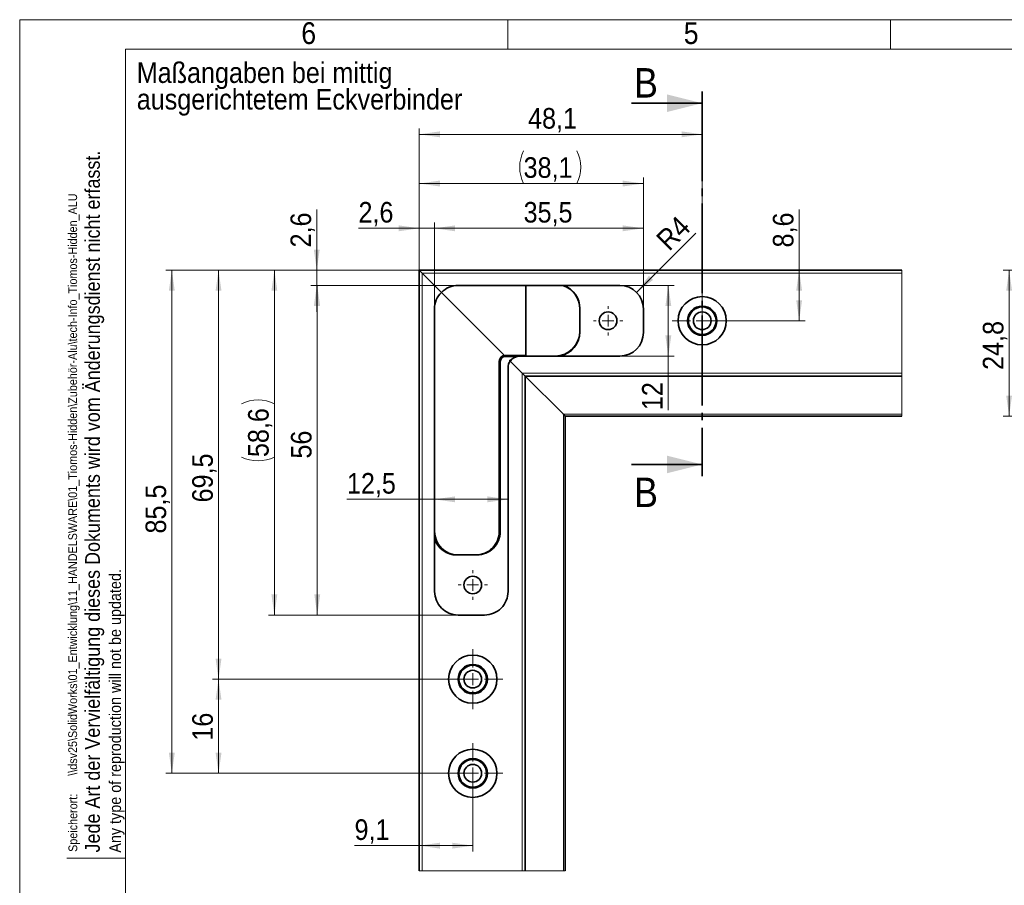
# Model space of a CAD drawing. Header units: millimetres. Extents: x 2 to 420, y 0 to 291.
# Tile 2 of 6: x 2 to 169, y 144 to 291. Entities that reach past the tile are written whole.
import ezdxf

# ---------------------------------------------------------------- set-up
doc = ezdxf.new("R2010")
doc.units = ezdxf.units.MM
doc.linetypes.add('SLD-Durchgehend', pattern=[0])
doc.linetypes.add('SLD-Punktstrich', pattern=[19.05, 15.24, -1.27, 1.27, -1.27])
doc.styles.add('SLDTEXTSTYLE0', font='GOTHIC.TTF', dxfattribs={"width": 0.913})
doc.dimstyles.new('SLDDIMSTYLE0', dxfattribs={"dimtxt": 3.5, "dimasz": 3.5, "dimexe": 0, "dimexo": 0.0625, "dimgap": 0.875, "dimtad": 1, "dimrnd": 1e-09, "dimzin": 12, "dimdsep": 46, "dimtxsty": 'SLDTEXTSTYLE0', "dimsah": 1, "dimcen": 0.09, "dimadec": 0, "dimazin": 3, "dimtfac": 1, "dimtofl": 0, "dimtmove": 0, "dimatfit": 3, "dimfxl": 1, "dimfrac": 2, "dimtolj": 1, "dimtzin": 12, "dimarcsym": 0})
doc.dimstyles.new('SLDDIMSTYLE1', dxfattribs={"dimtxt": 3.5, "dimasz": 3.5, "dimexe": 0, "dimexo": 0.0625, "dimgap": 0.875, "dimtad": 1, "dimrnd": 1e-09, "dimzin": 12, "dimdsep": 46, "dimtxsty": 'SLDTEXTSTYLE0', "dimsah": 1, "dimcen": 0.09, "dimadec": 0, "dimazin": 3, "dimtfac": 1, "dimtmove": 0, "dimatfit": 0, "dimfxl": 1, "dimfrac": 2, "dimtolj": 1, "dimtzin": 12, "dimarcsym": 0})
doc.dimstyles.new('SLDDIMSTYLE3', dxfattribs={"dimtxt": 3.5, "dimasz": 3.5, "dimexe": 0, "dimexo": 0.0625, "dimgap": 0.875, "dimtad": 1, "dimrnd": 1e-09, "dimzin": 12, "dimdsep": 46, "dimtxsty": 'SLDTEXTSTYLE0', "dimsah": 1, "dimcen": 0, "dimadec": 0, "dimazin": 3, "dimtfac": 1, "dimtofl": 0, "dimtmove": 0, "dimatfit": 3, "dimfxl": 1, "dimfrac": 2, "dimtolj": 1, "dimtzin": 12, "dimarcsym": 0})

# ---------------------------------------------------------------- blocks, each defined once
blk = doc.blocks.new('SW_NOTE_0')
at = {"color": 0, "linetype": 'Continuous', "lineweight": 0, "char_height": 3.5, "attachment_point": 1, "style": 'SLDTEXTSTYLE0'}
for s, insert in [('Maßangaben bei mittig ', (0, 4.47)), ('ausgerichtetem Eckverbinder', (0, -0.05))]:
    blk.add_mtext(s, dxfattribs=dict(at, insert=insert))
blk = doc.blocks.new('_D_17')
at = {"color": 7, "linetype": 'SLD-Durchgehend', "lineweight": 18}
for p, q in [((69.92, 248.94), (34.8, 248.94)), ((35.8, 248.94), (35.8, 179.44)), ((79.02, 179.44), (34.8, 179.44))]:
    blk.add_line(p, q, dxfattribs=at)
for points in [[(35.8, 248.94), (35.3, 245.44), (36.3, 245.44)], [(35.8, 179.44), (36.3, 182.94), (35.3, 182.94)]]:
    blk.add_solid(points, dxfattribs=at)
at = {"color": 7, "linetype": 'SLD-Durchgehend', "lineweight": 18, "insert": (31.33, 209.47), "char_height": 3.5, "attachment_point": 1, "rotation": 90, "style": 'SLDTEXTSTYLE0'}
blk.add_mtext('69,5', dxfattribs=at)
blk = doc.blocks.new('_D_18')
at = {"color": 7, "linetype": 'SLD-Durchgehend', "lineweight": 18}
for p, q in [((79.02, 179.44), (34.8, 179.44)), ((35.8, 179.44), (35.8, 163.44)), ((79.02, 163.44), (34.8, 163.44))]:
    blk.add_line(p, q, dxfattribs=at)
for points in [[(35.8, 179.44), (35.3, 175.94), (36.3, 175.94)], [(35.8, 163.44), (36.3, 166.94), (35.3, 166.94)]]:
    blk.add_solid(points, dxfattribs=at)
at = {"color": 7, "linetype": 'SLD-Durchgehend', "lineweight": 18, "insert": (31.33, 168.99), "char_height": 3.5, "attachment_point": 1, "rotation": 90, "style": 'SLDTEXTSTYLE0'}
blk.add_mtext('16', dxfattribs=at)
blk = doc.blocks.new('_D_19')
at = {"color": 7, "linetype": 'SLD-Durchgehend', "lineweight": 18}
for p, q in [((79.02, 163.44), (79.02, 150.15)), ((69.92, 151.15), (58.92, 151.15)), ((79.02, 151.15), (69.92, 151.15))]:
    blk.add_line(p, q, dxfattribs=at)
for points in [[(69.92, 151.15), (73.42, 150.65), (73.42, 151.65)], [(79.02, 151.15), (75.52, 151.65), (75.52, 150.65)]]:
    blk.add_solid(points, dxfattribs=at)
at = {"color": 7, "linetype": 'SLD-Durchgehend', "lineweight": 18, "insert": (58.92, 155.62), "char_height": 3.5, "attachment_point": 1, "style": 'SLDTEXTSTYLE0'}
blk.add_mtext('9,1', dxfattribs=at)
blk = doc.blocks.new('_D_20')
at = {"color": 7, "linetype": 'SLD-Durchgehend', "lineweight": 18}
for p, q in [((69.92, 248.94), (69.92, 273.02)), ((118.02, 240.34), (118.02, 273.02)), ((69.92, 272.02), (118.02, 272.02))]:
    blk.add_line(p, q, dxfattribs=at)
for points in [[(69.92, 272.02), (73.42, 271.52), (73.42, 272.52)], [(118.02, 272.02), (114.52, 272.52), (114.52, 271.52)]]:
    blk.add_solid(points, dxfattribs=at)
at = {"color": 7, "linetype": 'SLD-Durchgehend', "lineweight": 18, "insert": (88.42, 276.49), "char_height": 3.5, "attachment_point": 1, "style": 'SLDTEXTSTYLE0'}
blk.add_mtext('48,1', dxfattribs=at)
blk = doc.blocks.new('_D_21')
at = {"color": 7, "linetype": 'SLD-Durchgehend', "lineweight": 18}
for p, q in [((134.5, 248.94), (134.5, 259.27)), ((134.5, 248.94), (134.5, 240.34)), ((118.02, 240.34), (135.5, 240.34))]:
    blk.add_line(p, q, dxfattribs=at)
for points in [[(134.5, 248.94), (134, 245.44), (135, 245.44)], [(134.5, 240.34), (135, 243.84), (134, 243.84)]]:
    blk.add_solid(points, dxfattribs=at)
at = {"color": 7, "linetype": 'SLD-Durchgehend', "lineweight": 18, "insert": (130.03, 252.8), "char_height": 3.5, "attachment_point": 1, "rotation": 90, "style": 'SLDTEXTSTYLE0'}
blk.add_mtext('8,6', dxfattribs=at)
blk = doc.blocks.new('_D_22')
at = {"color": 7, "linetype": 'SLD-Durchgehend', "lineweight": 18}
for p, q in [((69.92, 248.94), (69.92, 257.05)), ((72.52, 242.34), (72.52, 257.05)), ((69.92, 256.05), (59.59, 256.05)), ((69.92, 256.05), (72.52, 256.05)), ((72.52, 256.05), (77.02, 256.05))]:
    blk.add_line(p, q, dxfattribs=at)
for points in [[(69.92, 256.05), (66.42, 256.55), (66.42, 255.55)], [(72.52, 256.05), (76.02, 255.55), (76.02, 256.55)]]:
    blk.add_solid(points, dxfattribs=at)
at = {"color": 7, "linetype": 'SLD-Durchgehend', "lineweight": 18, "insert": (59.59, 260.53), "char_height": 3.5, "attachment_point": 1, "style": 'SLDTEXTSTYLE0'}
blk.add_mtext('2,6', dxfattribs=at)
blk = doc.blocks.new('_D_23')
at = {"color": 7, "linetype": 'SLD-Durchgehend', "lineweight": 18}
for p, q in [((52.5, 248.94), (52.5, 259.27)), ((69.92, 248.94), (51.5, 248.94)), ((52.5, 246.34), (52.5, 248.94)), ((76.52, 246.34), (51.5, 246.34)), ((52.5, 246.34), (52.5, 241.84))]:
    blk.add_line(p, q, dxfattribs=at)
for points in [[(52.5, 248.94), (53, 252.44), (52, 252.44)], [(52.5, 246.34), (52, 242.84), (53, 242.84)]]:
    blk.add_solid(points, dxfattribs=at)
at = {"color": 7, "linetype": 'SLD-Durchgehend', "lineweight": 18, "insert": (48.03, 252.8), "char_height": 3.5, "attachment_point": 1, "rotation": 90, "style": 'SLDTEXTSTYLE0'}
blk.add_mtext('2,6', dxfattribs=at)
blk = doc.blocks.new('_D_24')
at = {"color": 7, "linetype": 'SLD-Durchgehend', "lineweight": 18}
for p, q in [((76.52, 246.34), (51.58, 246.34)), ((52.58, 190.34), (52.58, 246.34)), ((76.52, 190.34), (51.58, 190.34))]:
    blk.add_line(p, q, dxfattribs=at)
for points in [[(52.58, 246.34), (52.08, 242.84), (53.08, 242.84)], [(52.58, 190.34), (53.08, 193.84), (52.08, 193.84)]]:
    blk.add_solid(points, dxfattribs=at)
at = {"color": 7, "linetype": 'SLD-Durchgehend', "lineweight": 18, "insert": (48.11, 216.92), "char_height": 3.5, "attachment_point": 1, "rotation": 90, "style": 'SLDTEXTSTYLE0'}
blk.add_mtext('56', dxfattribs=at)
blk = doc.blocks.new('_D_25')
at = {"color": 7, "linetype": 'SLD-Durchgehend', "lineweight": 18}
for p, q in [((72.52, 242.34), (72.52, 257.05)), ((108.02, 242.34), (108.02, 257.05)), ((72.52, 256.05), (108.02, 256.05))]:
    blk.add_line(p, q, dxfattribs=at)
for points in [[(72.52, 256.05), (76.02, 255.55), (76.02, 256.55)], [(108.02, 256.05), (104.52, 256.55), (104.52, 255.55)]]:
    blk.add_solid(points, dxfattribs=at)
at = {"color": 7, "linetype": 'SLD-Durchgehend', "lineweight": 18, "insert": (87.66, 260.53), "char_height": 3.5, "attachment_point": 1, "style": 'SLDTEXTSTYLE0'}
blk.add_mtext('35,5', dxfattribs=at)
blk = doc.blocks.new('_D_26')
at = {"color": 7, "linetype": 'SLD-Durchgehend', "lineweight": 18}
for q in [(57.63, 210), (85.02, 210)]:
    blk.add_line((72.52, 210), q, dxfattribs=at)
for points in [[(72.52, 210), (76.02, 209.5), (76.02, 210.5)], [(85.02, 210), (81.52, 210.5), (81.52, 209.5)]]:
    blk.add_solid(points, dxfattribs=at)
at = {"color": 7, "linetype": 'SLD-Durchgehend', "lineweight": 18, "insert": (57.63, 214.47), "char_height": 3.5, "attachment_point": 1, "style": 'SLDTEXTSTYLE0'}
blk.add_mtext('12,5', dxfattribs=at)
blk = doc.blocks.new('_D_27')
at = {"color": 7, "linetype": 'SLD-Durchgehend', "lineweight": 18}
for p, q in [((104.02, 246.34), (113.26, 246.34)), ((112.26, 234.34), (112.26, 246.34)), ((104.02, 234.34), (113.26, 234.34)), ((112.26, 234.34), (112.26, 225.16))]:
    blk.add_line(p, q, dxfattribs=at)
for points in [[(112.26, 246.34), (111.76, 242.84), (112.76, 242.84)], [(112.26, 234.34), (112.76, 237.84), (111.76, 237.84)]]:
    blk.add_solid(points, dxfattribs=at)
at = {"color": 7, "linetype": 'SLD-Durchgehend', "lineweight": 18, "insert": (107.79, 225.16), "char_height": 3.5, "attachment_point": 1, "rotation": 90, "style": 'SLDTEXTSTYLE0'}
blk.add_mtext('12', dxfattribs=at)
blk = doc.blocks.new('_D_28')
at = {"color": 7, "linetype": 'SLD-Durchgehend', "lineweight": 18}
for p, q in [((69.92, 248.94), (69.92, 264.66)), ((108.02, 242.34), (108.02, 264.66)), ((69.92, 263.66), (108.02, 263.66))]:
    blk.add_line(p, q, dxfattribs=at)
for centre, start, end in [((93.21, 266.44), 153.4349, 206.5651), ((91.15, 266.44), 333.4349, 26.5651)]:
    blk.add_arc(centre, 6.21, start, end, dxfattribs=at)
for points in [[(69.92, 263.66), (73.42, 263.16), (73.42, 264.16)], [(108.02, 263.66), (104.52, 264.16), (104.52, 263.16)]]:
    blk.add_solid(points, dxfattribs=at)
at = {"color": 7, "linetype": 'SLD-Durchgehend', "lineweight": 18, "insert": (87.66, 268.13), "char_height": 3.5, "attachment_point": 1, "style": 'SLDTEXTSTYLE0'}
blk.add_mtext('38,1', dxfattribs=at)
blk = doc.blocks.new('_D_29')
at = {"color": 7, "linetype": 'SLD-Durchgehend', "lineweight": 18}
blk.add_line((106.85, 245.17), (116.91, 255.23), dxfattribs=at)
blk.add_solid([(106.85, 245.17), (109.68, 247.29), (108.97, 248)], dxfattribs=at)
at = {"color": 7, "linetype": 'SLD-Durchgehend', "lineweight": 18, "insert": (109.94, 254.53), "char_height": 3.5, "attachment_point": 1, "rotation": 45, "style": 'SLDTEXTSTYLE0'}
blk.add_mtext('R4', dxfattribs=at)
blk = doc.blocks.new('_D_30')
at = {"color": 7, "linetype": 'SLD-Durchgehend', "lineweight": 18}
for p, q in [((69.92, 248.94), (44.29, 248.94)), ((45.29, 248.94), (45.29, 190.34)), ((76.52, 190.34), (44.29, 190.34))]:
    blk.add_line(p, q, dxfattribs=at)
for centre, start, end in [((42.51, 220.67), 63.4349, 116.5651), ((42.51, 222.74), 243.4349, 296.5651)]:
    blk.add_arc(centre, 6.21, start, end, dxfattribs=at)
for points in [[(45.29, 248.94), (44.79, 245.44), (45.79, 245.44)], [(45.29, 190.34), (45.79, 193.84), (44.79, 193.84)]]:
    blk.add_solid(points, dxfattribs=at)
at = {"color": 7, "linetype": 'SLD-Durchgehend', "lineweight": 18, "insert": (40.82, 217.18), "char_height": 3.5, "attachment_point": 1, "rotation": 90, "style": 'SLDTEXTSTYLE0'}
blk.add_mtext('58,6', dxfattribs=at)
blk = doc.blocks.new('_D_31')
at = {"color": 7, "linetype": 'SLD-Durchgehend', "lineweight": 18}
for p, q in [((69.92, 248.94), (26.86, 248.94)), ((27.86, 248.94), (27.86, 163.44)), ((73.92, 163.44), (26.86, 163.44))]:
    blk.add_line(p, q, dxfattribs=at)
for points in [[(27.86, 248.94), (27.36, 245.44), (28.36, 245.44)], [(27.86, 163.44), (28.36, 166.94), (27.36, 166.94)]]:
    blk.add_solid(points, dxfattribs=at)
at = {"color": 7, "linetype": 'SLD-Durchgehend', "lineweight": 18, "insert": (23.39, 204.19), "char_height": 3.5, "attachment_point": 1, "rotation": 90, "style": 'SLDTEXTSTYLE0'}
blk.add_mtext('85,5', dxfattribs=at)
blk = doc.blocks.new('SW_CENTERMARKSYMBOL_10')
at = {"color": 0, "linetype": 'SLD-Durchgehend', "lineweight": 18}
for p, q in [((0, 2), (0, 5.1)), ((-2, 0), (-5.1, 0)), ((0, 0), (-1, 0)), ((0, 0), (0, 1)), ((0, 0), (0, -1)), ((0, 0), (1, 0)), ((2, 0), (5.1, 0)), ((0, -2), (0, -5.1))]:
    blk.add_line(p, q, dxfattribs=at)
blk = doc.blocks.new('SW_CENTERMARKSYMBOL_11')
at = {"color": 0, "linetype": 'SLD-Durchgehend', "lineweight": 18}
for p, q in [((0, 2), (0, 5.1)), ((-2, 0), (-5.1, 0)), ((0, 0), (-1, 0)), ((0, 0), (0, 1)), ((0, 0), (0, -1)), ((0, 0), (1, 0)), ((2, 0), (5.1, 0)), ((0, -2), (0, -5.1))]:
    blk.add_line(p, q, dxfattribs=at)
blk = doc.blocks.new('SW_CENTERMARKSYMBOL_12')
at = {"color": 0, "linetype": 'SLD-Durchgehend', "lineweight": 18}
for p, q in [((0, 2), (0, 5.1)), ((-2, 0), (-5.1, 0)), ((0, 0), (-1, 0)), ((0, 0), (0, 1)), ((0, 0), (0, -1)), ((0, 0), (1, 0)), ((2, 0), (5.1, 0)), ((0, -2), (0, -5.1))]:
    blk.add_line(p, q, dxfattribs=at)
blk = doc.blocks.new('SW_CENTERMARKSYMBOL_13')
at = {"color": 0, "linetype": 'SLD-Durchgehend', "lineweight": 18}
for p, q in [((0, 2), (0, 2.5)), ((-2, 0), (-2.5, 0)), ((0, 0), (-1, 0)), ((0, 0), (0, 1)), ((0, 0), (0, -1)), ((0, 0), (1, 0)), ((2, 0), (2.5, 0)), ((0, -2), (0, -2.5))]:
    blk.add_line(p, q, dxfattribs=at)
blk = doc.blocks.new('SW_CENTERMARKSYMBOL_14')
at = {"color": 0, "linetype": 'SLD-Durchgehend', "lineweight": 18}
for p, q in [((0, 2), (0, 2.5)), ((-2, 0), (-2.5, 0)), ((0, 0), (-1, 0)), ((0, 0), (0, 1)), ((0, 0), (0, -1)), ((0, 0), (1, 0)), ((2, 0), (2.5, 0)), ((0, -2), (0, -2.5))]:
    blk.add_line(p, q, dxfattribs=at)
blk = doc.blocks.new('_D_42')
at = {"color": 7, "linetype": 'SLD-Durchgehend', "lineweight": 18}
for p, q in [((201.87, 248.94), (169.19, 248.94)), ((170.19, 248.94), (170.19, 224.14)), ((201.67, 224.14), (169.19, 224.14))]:
    blk.add_line(p, q, dxfattribs=at)
for points in [[(170.19, 248.94), (169.69, 245.44), (170.69, 245.44)], [(170.19, 224.14), (170.69, 227.64), (169.69, 227.64)]]:
    blk.add_solid(points, dxfattribs=at)
at = {"color": 7, "linetype": 'SLD-Durchgehend', "lineweight": 18, "insert": (165.72, 231.99), "char_height": 3.5, "attachment_point": 1, "rotation": 90, "style": 'SLDTEXTSTYLE0'}
blk.add_mtext('24,8', dxfattribs=at)

msp = doc.modelspace()

# ---------------------------------------------------------------- linework, layer by layer
at = {"color": 7, "linetype": 'SLD-Durchgehend', "lineweight": 18}
for p, q in [((2.00027, 0.49982), (2.00027, 291.49982)), ((2.00027, 291.49982), (415.00027, 291.49982)), ((85.00027, 286.49982), (85.00027, 291.49982)), ((150.00027, 286.49982), (150.00027, 291.49982)), ((410.00027, 286.49982), (20.00027, 286.49982)), ((20.00027, 5.49982), (20.00027, 286.49982)), ((70.41882, 248.44234), (70.41882, 146.87304)), ((151.93867, 248.44234), (70.41882, 248.44234)), ((151.93867, 224.14235), (151.93867, 248.94234)), ((84.51882, 234.44234), (84.51882, 234.25956)), ((93.01882, 234.35172), (93.01882, 234.34234)), ((83.51882, 233.44235), (83.7016, 233.44235)), ((87.41882, 146.87304), (87.41882, 231.44235)), ((87.41882, 231.44235), (151.93867, 231.44235)), ((94.41882, 146.87304), (94.41882, 224.44234)), ((94.41882, 224.44234), (151.93867, 224.44234)), ((83.7016, 204.54234), (83.51882, 204.54234)), ((10.00027, 148.99982), (20.00027, 148.99982)), ((69.91882, 146.87304), (94.71882, 146.87304))]:
    msp.add_line(p, q, dxfattribs=at)
at = {"color": 7, "linetype": 'SLD-Punktstrich', "lineweight": 35}
msp.add_line((118.01882, 279.30862), (118.01882, 213.92088), dxfattribs=at)
at = {"color": 7, "linetype": 'SLD-Durchgehend', "lineweight": 35}
for p, q in [((106.01882, 277.30862), (118.01882, 277.30862)), ((69.91882, 146.87304), (69.91882, 248.94234)), ((69.91882, 248.94234), (70.41882, 248.44234)), ((69.91882, 248.94234), (151.93867, 248.94234)), ((70.41882, 248.44234), (73.69039, 245.17077)), ((104.01882, 246.34234), (76.51882, 246.34234)), ((88.01882, 234.35172), (88.01882, 246.34234)), ((84.42338, 234.43778), (73.69039, 245.17077)), ((72.51882, 242.34234), (72.51882, 194.34234)), ((97.21882, 242.42464), (97.21882, 238.46006)), ((108.01882, 238.34234), (108.01882, 242.34234)), ((84.51882, 234.44234), (88.01882, 234.44234)), ((87.01882, 234.34234), (104.01882, 234.34234)), ((93.01882, 234.35172), (88.01882, 234.35172)), ((83.51882, 204.54234), (83.51882, 233.44235)), ((83.7016, 233.44235), (83.7016, 204.54234)), ((86.44935, 234.25956), (84.51882, 234.25956)), ((85.29302, 233.66814), (85.29302, 233.3531)), ((85.29302, 233.66814), (85.31453, 233.64663)), ((85.5214, 233.66814), (85.29302, 233.66814)), ((85.31453, 233.64663), (85.31453, 233.38896)), ((85.50263, 233.64663), (85.31453, 233.64663)), ((85.37688, 233.48429), (87.41882, 231.44235)), ((85.01882, 194.34234), (85.01882, 232.34235)), ((87.41882, 231.44235), (87.91882, 230.94234)), ((87.91882, 230.94234), (87.91882, 146.87304)), ((94.41882, 224.44234), (87.91882, 230.94234)), ((151.93867, 230.94234), (87.91882, 230.94234)), ((94.41882, 224.44234), (94.71882, 224.14235)), ((94.71882, 224.14235), (94.71882, 146.87304)), ((151.93867, 224.14235), (94.71882, 224.14235)), ((106.01882, 215.92088), (118.01882, 215.92088)), ((79.70113, 200.54234), (76.3365, 200.54234)), ((76.51882, 190.34234), (81.01882, 190.34234))]:
    msp.add_line(p, q, dxfattribs=at)
for centre, radius in [((118.01882, 240.34234), 4.1), ((118.01882, 240.34234), 2.5), ((118.01882, 240.34234), 2.35), ((102.01882, 240.34234), 1.5), ((118.01882, 240.34234), 1.5), ((79.01882, 195.44234), 1.5), ((79.01882, 179.44234), 4.1), ((79.01881, 179.44235), 2.5), ((79.01882, 179.44234), 2.35), ((79.01882, 179.44234), 1.5), ((79.01882, 163.44234), 4.1), ((79.01881, 163.44234), 2.5), ((79.01882, 163.44234), 2.35), ((79.01882, 163.44234), 1.5)]:
    msp.add_circle(centre, radius, dxfattribs=at)
for centre, radius, start, end in [((76.51882, 242.34235), 3.99999, 89.9999646, 135.0000809), ((93.01837, 242.33262), 4.20045, 359.9980343, 72.668144), ((93.0183, 242.42475), 4.20051, 359.9985034, 68.851396), ((104.01881, 242.34234), 4, 0.0000454, 89.9999546), ((76.51881, 242.34235), 3.99999, 134.9999191, 180.0000354), ((93.01857, 238.55197), 4.20025, 270.0034303, 0.0033791), ((93.01841, 238.4599), 4.2004, 281.3986193, 0.0021448), ((104.01881, 238.34235), 4, 270.0000454, 359.9999546), ((84.51882, 233.44234), 1, 89.9999387, 179.9998478), ((87.01881, 232.34235), 2, 89.9999232, 145.1820773), ((84.51882, 233.44234), 0.81722, 90.000013, 179.9997258), ((87.01879, 232.34235), 1.99998, 145.1818124, 180.0001042), ((76.51905, 204.54258), 4.00024, 180.0033674, 270.0033557), ((79.51858, 204.54258), 4.00023, 269.9966211, 359.9966558), ((79.70137, 204.54258), 4.00023, 269.9966211, 359.9966558), ((76.33637, 204.54278), 4.00044, 197.3914015, 270.0018377), ((76.51882, 194.34235), 4, 180.0000266, 270.0000001), ((81.01882, 194.34234), 3.99999, 269.9999622, 0.0000645)]:
    msp.add_arc(centre, radius, start, end, dxfattribs=at)
for points in [[(118.01882, 277.30862), (112.01882, 278.80862), (112.01882, 275.80862)], [(118.01882, 215.92088), (112.01882, 217.42088), (112.01882, 214.42088)]]:
    msp.add_solid(points, dxfattribs=at)

# ---------------------------------------------------------------- block references
at = {"color": 3, "linetype": 'Continuous', "lineweight": 0}
msp.add_blockref('SW_NOTE_0', (21.90007, 279.78433), dxfattribs=at)
at = {"color": 7, "linetype": 'SLD-Durchgehend', "lineweight": 18}
for name, p in [('SW_CENTERMARKSYMBOL_10', (118.01882, 240.34235)), ('SW_CENTERMARKSYMBOL_14', (102.01882, 240.34235)), ('SW_CENTERMARKSYMBOL_13', (79.01882, 195.44234)), ('SW_CENTERMARKSYMBOL_11', (79.01882, 179.44234)), ('SW_CENTERMARKSYMBOL_12', (79.01882, 163.44234))]:
    msp.add_blockref(name, p, dxfattribs=at)

# ---------------------------------------------------------------- texts
at = {"color": 7, "linetype": 'Continuous', "lineweight": 0, "char_height": 3.70417, "attachment_point": 1, "style": 'SLDTEXTSTYLE0'}
for s, insert in [('6', (49.87284, 291.06976)), ('5', (114.88293, 291.07576))]:
    msp.add_mtext(s, dxfattribs=dict(at, insert=insert))
at = {"color": 7, "linetype": 'Continuous', "lineweight": 0, "attachment_point": 1, "rotation": 90, "style": 'SLDTEXTSTYLE0'}
for s, insert, char_height in [('Jede Art der Vervielfältigung dieses Dokuments wird vom Änderungsdienst nicht erfasst.', (13.12349, 149.98607), 2.5), ('\\\\\\\\dsv25\\\\SolidWorks\\\\01_Entwicklung\\\\11_HANDELSWARE\\\\01_Tiomos-Hidden\\\\Zubehör-Alu\\\\tech-Info_Tiomos-Hidden_ALU', (10.2548, 163.03059), 1.5), ('Any type of reproduction will not be updated.', (17.22241, 149.95407), 2), ('Speicherort:', (10.28641, 150.09471), 1.5)]:
    msp.add_mtext(s, dxfattribs=dict(at, insert=insert, char_height=char_height))
at = {"color": 7, "linetype": 'Continuous', "char_height": 5, "attachment_point": 1, "style": 'SLDTEXTSTYLE0'}
for insert in [(106.41551, 283.27218), (106.41551, 213.68596)]:
    msp.add_mtext('B', dxfattribs=dict(at, insert=insert))

# ---------------------------------------------------------------- dimensions: what is measured, and where the dimension line sits
at = {"color": 7, "linetype": 'SLD-Durchgehend', "lineweight": 18}
for base, p1, p2, dimstyle, picture, middle in [((118.01882, 272.0221), (69.91882, 248.94234), (118.01882, 240.34234), 'SLDDIMSTYLE0', '_D_20', (92.94438, 272.0221)), ((72.51882, 256.05462), (69.91882, 248.94234), (72.51882, 242.34234), 'SLDDIMSTYLE1', '_D_22', (62.82191, 256.05462)), ((108.01882, 256.05462), (72.51882, 242.34234), (108.01882, 242.34234), 'SLDDIMSTYLE0', '_D_25', (92.18237, 256.05462)), ((85.01882, 210.00214), (72.51882, 194.34234), (85.01882, 194.34234), 'SLDDIMSTYLE0', '_D_26', (62.15723, 210.00214)), ((69.91882, 151.15294), (79.01882, 163.44234), (69.91882, 146.87304), 'SLDDIMSTYLE0', '_D_19', (62.15723, 151.15294))]:
    dim = msp.add_linear_dim(base=base, p1=p1, p2=p2, dimstyle=dimstyle, dxfattribs=at)
    dim.commit()
    dim.dimension.update_dxf_attribs({"geometry": picture, "text_midpoint": middle, "dimtype": 160})
dim = msp.add_linear_dim(base=(108.01882, 263.65902), p1=(69.91882, 248.94234), p2=(108.01882, 242.34295), text='(<>)', dimstyle='SLDDIMSTYLE0', dxfattribs=at)
dim.commit()
dim.dimension.update_dxf_attribs({"geometry": '_D_28', "text_midpoint": (92.18237, 263.65902), "dimtype": 160})
for base, p1, p2, dimstyle, picture, middle in [((52.49777, 248.94234), (76.51882, 246.34234), (69.91882, 248.94234), 'SLDDIMSTYLE1', '_D_23', (52.49777, 256.03658)), ((134.50199, 240.34234), (151.93867, 248.94234), (118.01882, 240.34234), 'SLDDIMSTYLE0', '_D_21', (134.50199, 256.03658)), ((27.85984, 163.44234), (69.91882, 248.94234), (73.91882, 163.44234), 'SLDDIMSTYLE0', '_D_31', (27.85984, 208.71528)), ((35.80087, 179.44234), (69.91882, 248.94234), (79.01882, 179.44234), 'SLDDIMSTYLE0', '_D_17', (35.80087, 213.99629)), ((170.18759, 224.14234), (201.86623, 248.94234), (201.66623, 224.14234), 'SLDDIMSTYLE0', '_D_42', (170.18759, 236.51786)), ((52.58372, 246.34234), (76.51882, 190.34234), (76.51882, 246.34234), 'SLDDIMSTYLE0', '_D_24', (52.58372, 219.50603)), ((112.25594, 246.34234), (104.01882, 234.34234), (104.01882, 246.34234), 'SLDDIMSTYLE0', '_D_27', (112.25594, 227.74505)), ((35.80087, 163.44234), (79.01882, 179.44234), (79.01882, 163.44234), 'SLDDIMSTYLE0', '_D_18', (35.80087, 171.58002))]:
    dim = msp.add_linear_dim(base=base, p1=p1, p2=p2, angle=90, dimstyle=dimstyle, dxfattribs=at)
    dim.commit()
    dim.dimension.update_dxf_attribs({"geometry": picture, "text_midpoint": middle, "dimtype": 160})
dim = msp.add_radius_dim(center=(104.01943, 242.34295), mpoint=(106.84785, 245.17138), dimstyle='SLDDIMSTYLE3', dxfattribs=at)
dim.commit()
dim.dimension.update_dxf_attribs({"geometry": '_D_29', "text_midpoint": (115.1617, 253.48523), "dimtype": 164})
dim = msp.add_linear_dim(base=(45.28612, 190.34234), p1=(69.91882, 248.94234), p2=(76.51821, 190.34234), angle=90, text='(<>)', dimstyle='SLDDIMSTYLE0', dxfattribs=at)
dim.commit()
dim.dimension.update_dxf_attribs({"geometry": '_D_30', "text_midpoint": (45.28612, 221.70509), "dimtype": 160})

doc.saveas('drawing.dxf')
